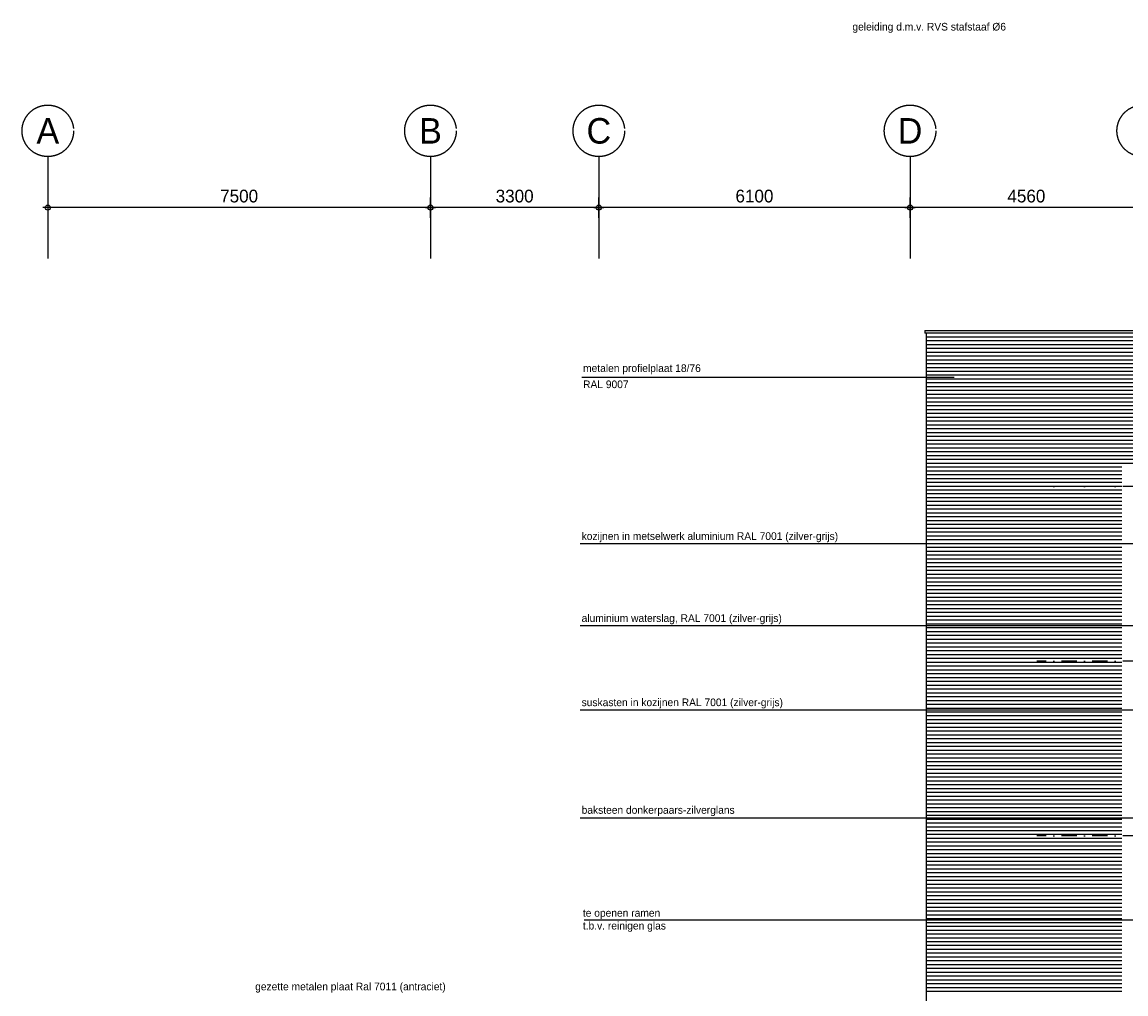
# Model space of a CAD drawing. Extents: x 0 to 140000, y 0 to 84100.
# Tile 6 of 48: x 30249 to 51884, y 21621 to 40663. Entities that reach past the tile are written whole.
import ezdxf
from ezdxf.enums import TextEntityAlignment as Align

# ---------------------------------------------------------------- set-up
doc = ezdxf.new("R2010")
doc.units = 0
doc.header["$LTSCALE"] = 100
doc.header["$MEASUREMENT"] = 0
doc.header["$PDMODE"] = 35
doc.header["$PDSIZE"] = 100
doc.linetypes.add('B0201', pattern=[50, 31.25, -6.25, 6.25, -6.25])
doc.linetypes.add('DASHDOTX2', pattern=[2, 1, -0.5, 0, -0.5])
doc.layers.get('0').update_dxf_attribs({"linetype": 'CONTINUOUS'})
doc.layers.get('DEFPOINTS').update_dxf_attribs({"linetype": 'CONTINUOUS'})
for name, color, linetype in [('AL$1A---_ALGEMEEN', 1, 'CONTINUOUS'), ('AL$7A---_STRAMIEN', 1, 'B0201'), ('AL$8A---_HULPLIJNEN', 1, 'CONTINUOUS'), ('AL21----_BUITENWAND', 2, 'CONTINUOUS'), ('AM$1A---_ALGEMEEN', 1, 'CONTINUOUS'), ('AT$1A---_ALGEMEEN', 7, 'CONTINUOUS'), ('AT$1A---_TEKST', 2, 'CONTINUOUS'), ('GOLFPLAAT', 42, 'CONTINUOUS')]:
    doc.layers.add(name, color=color, linetype=linetype)
doc.styles.add('02_100', font='B-GBP.shx', dxfattribs={"height": 250})
doc.styles.add('03_200', font='B-GBP.shx', dxfattribs={"height": 700})
doc.styles.add('B-01', font='b-gbp')
doc.dimstyles.new('1732', dxfattribs={"dimscale": 100, "dimtxt": 2.5, "dimasz": 1, "dimexe": 0.18, "dimexo": 0.0625, "dimgap": 1, "dimtad": 1, "dimdec": 0, "dimzin": 0, "dimtxsty": 'B-01', "dimblk1": 'B-TOD', "dimblk2": 'B-TOD', "dimsah": 1, "dimcen": 1, "dimse1": 1, "dimse2": 1, "dimclrt": 2, "dimazin": 3, "dimtfac": 1, "dimtdec": 1, "dimtmove": 0, "dimatfit": 3, "dimtolj": 1, "dimtzin": 0})

# ---------------------------------------------------------------- blocks, each defined once
blk = doc.blocks.new('B-TOD')
for p, q in [((-1, 0), (1, 0)), ((0, -2), (0, 2))]:
    blk.add_line(p, q)
blk.add_circle((0, 0), 0.5)
blk = doc.blocks.new('*D25')
at = {"color": 0, "linetype": 'BYBLOCK'}
blk.add_line((52113, 37027), (47753, 37027), dxfattribs=at)
at = {"layer": 'DEFPOINTS', "color": 0, "linetype": 'BYBLOCK'}
for p in [(47653, 37027), (47653, 36680), (52213, 36680)]:
    blk.add_point(p, dxfattribs=at)
at = {"color": 0, "linetype": 'BYBLOCK', "xscale": 100, "yscale": 100, "zscale": 100, "rotation": 180}
blk.add_blockref('B-TOD', (47653, 37027), dxfattribs=at)
at = {"color": 0, "linetype": 'BYBLOCK', "xscale": 100, "yscale": 100, "zscale": 100}
blk.add_blockref('B-TOD', (52213, 37027), dxfattribs=at)
at = {"color": 2, "linetype": 'BYBLOCK', "insert": (49933, 37252), "char_height": 250, "attachment_point": 5, "style": 'B-01'}
blk.add_mtext('\\A1;4560', dxfattribs=at)
blk = doc.blocks.new('*D24')
at = {"color": 0, "linetype": 'BYBLOCK'}
blk.add_line((47553, 37027), (41653, 37027), dxfattribs=at)
at = {"layer": 'DEFPOINTS', "color": 0, "linetype": 'BYBLOCK'}
for p in [(41553, 37027), (41553, 36680), (47653, 36680)]:
    blk.add_point(p, dxfattribs=at)
at = {"color": 0, "linetype": 'BYBLOCK', "xscale": 100, "yscale": 100, "zscale": 100, "rotation": 180}
blk.add_blockref('B-TOD', (41553, 37027), dxfattribs=at)
at = {"color": 0, "linetype": 'BYBLOCK', "xscale": 100, "yscale": 100, "zscale": 100}
blk.add_blockref('B-TOD', (47653, 37027), dxfattribs=at)
at = {"color": 2, "linetype": 'BYBLOCK', "insert": (44603, 37252), "char_height": 250, "attachment_point": 5, "style": 'B-01'}
blk.add_mtext('\\A1;6100', dxfattribs=at)
blk = doc.blocks.new('*D23')
at = {"color": 0, "linetype": 'BYBLOCK'}
blk.add_line((41453, 37027), (38353, 37027), dxfattribs=at)
at = {"layer": 'DEFPOINTS', "color": 0, "linetype": 'BYBLOCK'}
for p in [(38253, 37027), (38253, 36680), (41553, 36680)]:
    blk.add_point(p, dxfattribs=at)
at = {"color": 0, "linetype": 'BYBLOCK', "xscale": 100, "yscale": 100, "zscale": 100, "rotation": 180}
blk.add_blockref('B-TOD', (38253, 37027), dxfattribs=at)
at = {"color": 0, "linetype": 'BYBLOCK', "xscale": 100, "yscale": 100, "zscale": 100}
blk.add_blockref('B-TOD', (41553, 37027), dxfattribs=at)
at = {"color": 2, "linetype": 'BYBLOCK', "insert": (39903, 37252), "char_height": 250, "attachment_point": 5, "style": 'B-01'}
blk.add_mtext('\\A1;3300', dxfattribs=at)
blk = doc.blocks.new('*D22')
at = {"color": 0, "linetype": 'BYBLOCK'}
blk.add_line((38153, 37027), (30853, 37027), dxfattribs=at)
at = {"layer": 'DEFPOINTS', "color": 0, "linetype": 'BYBLOCK'}
for p in [(30753, 37027), (30753, 36680), (38253, 36680)]:
    blk.add_point(p, dxfattribs=at)
at = {"color": 0, "linetype": 'BYBLOCK', "xscale": 100, "yscale": 100, "zscale": 100, "rotation": 180}
blk.add_blockref('B-TOD', (30753, 37027), dxfattribs=at)
at = {"color": 0, "linetype": 'BYBLOCK', "xscale": 100, "yscale": 100, "zscale": 100}
blk.add_blockref('B-TOD', (38253, 37027), dxfattribs=at)
at = {"color": 2, "linetype": 'BYBLOCK', "insert": (34503, 37252), "char_height": 250, "attachment_point": 5, "style": 'B-01'}
blk.add_mtext('\\A1;7500', dxfattribs=at)

msp = doc.modelspace()

# ---------------------------------------------------------------- linework, layer by layer
at = {"layer": 'AL$1A---_ALGEMEEN'}
for p, q in [((53987.1, 28831.4), (41184.5, 28831.4)), ((53987.1, 27181.6), (41184.5, 27181.6)), ((53073.1, 25065.7), (41184.5, 25065.7))]:
    msp.add_line(p, q, dxfattribs=at)
at = {"layer": 'AL$7A---_STRAMIEN', "color": 42}
for p, q in [((30753.2, 38027.2), (30753.2, 36027.2)), ((38253.2, 38027.2), (38253.2, 36027.2)), ((41553.2, 38027.2), (41553.2, 36027.2)), ((47653.2, 38027.2), (47653.2, 36027.2))]:
    msp.add_line(p, q, dxfattribs=at)
at = {"layer": 'AL$7A---_STRAMIEN', "color": 1, "linetype": 'DASHDOTX2', "ltscale": 3}
for p, q in [((79726.4, 31560.4), (50140, 31560.4)), ((79726.4, 28140.4), (50140, 28140.4)), ((79726.4, 24720.4), (50140, 24720.4))]:
    msp.add_line(p, q, dxfattribs=at)
at = {"layer": 'AL$7A---_STRAMIEN', "color": 1}
for centre in [(30753.2, 38531.7), (38253.2, 38531.7), (41553.2, 38531.7), (47653.2, 38531.7), (52213.2, 38531.7)]:
    msp.add_circle(centre, 504.6, dxfattribs=at)
at = {"layer": 'AL$8A---_HULPLIJNEN'}
msp.add_line((39903.2, 37027.2), (34053.7, 37027.2), dxfattribs=at)
at = {"layer": 'AL21----_BUITENWAND', "color": 2}
for p, q in [((47943.1, 34620.4), (58953.2, 34620.4)), ((47943.1, 34620.4), (47943.1, 34566)), ((58953.2, 34566), (47943.1, 34566))]:
    msp.add_line(p, q, dxfattribs=at)
at = {"layer": 'AT$1A---_ALGEMEEN', "color": 1}
for p, q in [((41221, 33708.1), (48516, 33708.1)), ((41265.4, 23074.2), (54080.1, 23074.2))]:
    msp.add_line(p, q, dxfattribs=at)
at = {"layer": 'GOLFPLAAT', "color": 1}
for p, q in [((47973.1, 18466), (47973.1, 34566)), ((58923.2, 34491), (47973.1, 34491)), ((58923.2, 34416), (47973.1, 34416)), ((58923.2, 34341), (47973.1, 34341)), ((58923.2, 34266), (47973.1, 34266)), ((58923.2, 34191), (47973.1, 34191)), ((58923.2, 34116), (47973.1, 34116)), ((58923.2, 34041), (47973.1, 34041)), ((58923.2, 33966), (47973.1, 33966)), ((58923.2, 33966), (47973.1, 33966)), ((58923.2, 33891), (47973.1, 33891)), ((58923.2, 33816), (47973.1, 33816)), ((58923.2, 33741), (47973.1, 33741)), ((58923.2, 33666), (47973.1, 33666)), ((58923.2, 33591), (47973.1, 33591)), ((58923.2, 33591), (47973.1, 33591)), ((58923.2, 33516), (47973.1, 33516)), ((58923.2, 33441), (47973.1, 33441)), ((58923.2, 33366), (47973.1, 33366)), ((58923.2, 33291), (47973.1, 33291)), ((58923.2, 33216), (47973.1, 33216)), ((58923.2, 33141), (47973.1, 33141)), ((58923.2, 33066), (47973.1, 33066)), ((58923.2, 32991), (47973.1, 32991)), ((58923.2, 32916), (47973.1, 32916)), ((58923.2, 32841), (47973.1, 32841)), ((58923.2, 32766), (47973.1, 32766)), ((58923.2, 32691), (47973.1, 32691)), ((58923.2, 32616), (47973.1, 32616)), ((58923.2, 32541), (47973.1, 32541)), ((58923.2, 32466), (47973.1, 32466)), ((58923.2, 32391), (47973.1, 32391)), ((58923.2, 32316), (47973.1, 32316)), ((58923.2, 32241), (47973.1, 32241)), ((58923.2, 32166), (47973.1, 32166)), ((58923.2, 32091), (47973.1, 32091)), ((58923.2, 32091), (47973.1, 32091)), ((58923.2, 32016), (47973.1, 32016)), ((51805.1, 31941), (47973.1, 31941)), ((51805.1, 31866), (47973.1, 31866)), ((51805.1, 31791), (47973.1, 31791)), ((51805.1, 31716), (47973.1, 31716)), ((51805.1, 31641), (47973.1, 31641)), ((51805.1, 31566), (47973.1, 31566)), ((51805.1, 31491), (47973.1, 31491)), ((51805.1, 31416), (47973.1, 31416)), ((51805.1, 31341), (47973.1, 31341)), ((51805.1, 31266), (47973.1, 31266)), ((51805.1, 31191), (47973.1, 31191)), ((51805.1, 31116), (47973.1, 31116)), ((51805.1, 31041), (47973.1, 31041)), ((51805.1, 30966), (47973.1, 30966)), ((51805.1, 30891), (47973.1, 30891)), ((51805.1, 30816), (47973.1, 30816)), ((51805.1, 30741), (47973.1, 30741)), ((51805.1, 30666), (47973.1, 30666)), ((51805.1, 30591), (47973.1, 30591)), ((51805.1, 30516), (47973.1, 30516)), ((53987.1, 30438.7), (41184.5, 30438.7)), ((51805.1, 30441), (47973.1, 30441)), ((51805.1, 30366), (47973.1, 30366)), ((51805.1, 30291), (47973.1, 30291)), ((51805.1, 30216), (47973.1, 30216)), ((51805.1, 30141), (47973.1, 30141)), ((51805.1, 30066), (47973.1, 30066)), ((51805.1, 29991), (47973.1, 29991)), ((51805.1, 29916), (47973.1, 29916)), ((51805.1, 29841), (47973.1, 29841)), ((51805.1, 29766), (47973.1, 29766)), ((51805.1, 29691), (47973.1, 29691)), ((51805.1, 29616), (47973.1, 29616)), ((51805.1, 29541), (47973.1, 29541)), ((51805.1, 29466), (47973.1, 29466)), ((51805.1, 29391), (47973.1, 29391)), ((51805.1, 29316), (47973.1, 29316)), ((51805.1, 29241), (47973.1, 29241)), ((51805.1, 29166), (47973.1, 29166)), ((51805.1, 29091), (47973.1, 29091)), ((51805.1, 29016), (47973.1, 29016)), ((51805.1, 28941), (47973.1, 28941)), ((51805.1, 28866), (47973.1, 28866)), ((51805.1, 28791), (47973.1, 28791)), ((51805.1, 28716), (47973.1, 28716)), ((51805.1, 28641), (47973.1, 28641)), ((51805.1, 28566), (47973.1, 28566)), ((51805.1, 28491), (47973.1, 28491)), ((51805.1, 28416), (47973.1, 28416)), ((51805.1, 28341), (47973.1, 28341)), ((51805.1, 28266), (47973.1, 28266)), ((51805.1, 28191), (47973.1, 28191)), ((51805.1, 28116), (47973.1, 28116)), ((51805.1, 28041), (47973.1, 28041)), ((51805.1, 27966), (47973.1, 27966)), ((51805.1, 27891), (47973.1, 27891)), ((51805.1, 27816), (47973.1, 27816)), ((51805.1, 27741), (47973.1, 27741)), ((51805.1, 27666), (47973.1, 27666)), ((51805.1, 27591), (47973.1, 27591)), ((51805.1, 27516), (47973.1, 27516)), ((51805.1, 27441), (47973.1, 27441)), ((51805.1, 27366), (47973.1, 27366)), ((51805.1, 27291), (47973.1, 27291)), ((51805.1, 27216), (47973.1, 27216)), ((51805.1, 27141), (47973.1, 27141)), ((51805.1, 27066), (47973.1, 27066)), ((51805.1, 26991), (47973.1, 26991)), ((51805.1, 26916), (47973.1, 26916)), ((51805.1, 26841), (47973.1, 26841)), ((51805.1, 26766), (47973.1, 26766)), ((51805.1, 26691), (47973.1, 26691)), ((51805.1, 26616), (47973.1, 26616)), ((51805.1, 26541), (47973.1, 26541)), ((51805.1, 26466), (47973.1, 26466)), ((51805.1, 26391), (47973.1, 26391)), ((51805.1, 26316), (47973.1, 26316)), ((51805.1, 26241), (47973.1, 26241)), ((51805.1, 26166), (47973.1, 26166)), ((51805.1, 26091), (47973.1, 26091)), ((51805.1, 26016), (47973.1, 26016)), ((51805.1, 25941), (47973.1, 25941)), ((51805.1, 25866), (47973.1, 25866)), ((51805.1, 25791), (47973.1, 25791)), ((51805.1, 25716), (47973.1, 25716)), ((51805.1, 25641), (47973.1, 25641)), ((51805.1, 25566), (47973.1, 25566)), ((51805.1, 25491), (47973.1, 25491)), ((51805.1, 25416), (47973.1, 25416)), ((51805.1, 25341), (47973.1, 25341)), ((51805.1, 25266), (47973.1, 25266)), ((51805.1, 25191), (47973.1, 25191)), ((51805.1, 25116), (47973.1, 25116)), ((51805.1, 25041), (47973.1, 25041)), ((51805.1, 24966), (47973.1, 24966)), ((51805.1, 24891), (47973.1, 24891)), ((51805.1, 24816), (47973.1, 24816)), ((51805.1, 24741), (47973.1, 24741)), ((51805.1, 24666), (47973.1, 24666)), ((51805.1, 24591), (47973.1, 24591)), ((51805.1, 24516), (47973.1, 24516)), ((51805.1, 24441), (47973.1, 24441)), ((51805.1, 24366), (47973.1, 24366)), ((51805.1, 24291), (47973.1, 24291)), ((51805.1, 24216), (47973.1, 24216)), ((51805.1, 24141), (47973.1, 24141)), ((51805.1, 24066), (47973.1, 24066)), ((51805.1, 23991), (47973.1, 23991)), ((51805.1, 23916), (47973.1, 23916)), ((51805.1, 23841), (47973.1, 23841)), ((51805.1, 23766), (47973.1, 23766)), ((51805.1, 23691), (47973.1, 23691)), ((51805.1, 23616), (47973.1, 23616)), ((51805.1, 23541), (47973.1, 23541)), ((51805.1, 23466), (47973.1, 23466)), ((51805.1, 23391), (47973.1, 23391)), ((51805.1, 23316), (47973.1, 23316)), ((51805.1, 23241), (47973.1, 23241)), ((51805.1, 23166), (47973.1, 23166)), ((51805.1, 23091), (47973.1, 23091)), ((51805.1, 23016), (47973.1, 23016)), ((51805.1, 22941), (47973.1, 22941)), ((51805.1, 22866), (47973.1, 22866)), ((51805.1, 22791), (47973.1, 22791)), ((51805.1, 22716), (47973.1, 22716)), ((51805.1, 22641), (47973.1, 22641)), ((51805.1, 22566), (47973.1, 22566)), ((51805.1, 22491), (47973.1, 22491)), ((51805.1, 22416), (47973.1, 22416)), ((51805.1, 22341), (47973.1, 22341)), ((51805.1, 22266), (47973.1, 22266)), ((51805.1, 22191), (47973.1, 22191)), ((51805.1, 22116), (47973.1, 22116)), ((51805.1, 22041), (47973.1, 22041)), ((51805.1, 21966), (47973.1, 21966)), ((51805.1, 21891), (47973.1, 21891)), ((51805.1, 21816), (47973.1, 21816)), ((51805.1, 21741), (47973.1, 21741)), ((51805.1, 21666), (47973.1, 21666))]:
    msp.add_line(p, q, dxfattribs=at)

# ---------------------------------------------------------------- texts
at = {"layer": 'AT$1A---_ALGEMEEN', "color": 2, "style": '02_100'}
for s, p in [('geleiding d.m.v. RVS stafstaaf %%c6', (46523.2, 40497)), ('metalen profielplaat 18/76', (41244.3, 33806.4)), ('RAL 9007', (41244.3, 33490.4)), ('kozijnen in metselwerk aluminium RAL 7001 (zilver-grijs)', (41215.8, 30516)), ('aluminium waterslag, RAL 7001 (zilver-grijs)', (41215.8, 28908.7)), ('suskasten in kozijnen RAL 7001 (zilver-grijs)', (41215.8, 27258.9)), ('baksteen donkerpaars-zilverglans', (41215.8, 25150)), ('te openen ramen', (41240, 23133.1)), ('t.b.v. reinigen glas', (41240, 22882.5)), ('gezette metalen plaat Ral 7011 (antraciet)', (34816.8, 21691))]:
    msp.add_text(s, height=150, dxfattribs=at).set_placement(p)
at = {"layer": 'AT$1A---_TEKST', "color": 3, "style": '03_200'}
for s, p in [('A', (30753.2, 38531.7)), ('B', (38253.2, 38531.7)), ('C', (41553.2, 38531.7)), ('D', (47653.2, 38531.7))]:
    msp.add_text(s, height=500, dxfattribs=at).set_placement(p, align=Align.MIDDLE)

# ---------------------------------------------------------------- dimensions: what is measured, and where the dimension line sits
at = {"layer": 'AM$1A---_ALGEMEEN'}
for base, p1, p2, picture, middle in [((30753.2, 37027.2), (38253.2, 36680.3), (30753.2, 36680.3), '*D22', (34503.2, 37252.2)), ((38253.2, 37027.2), (41553.2, 36680.3), (38253.2, 36680.3), '*D23', (39903.2, 37252.2)), ((41553.2, 37027.2), (47653.2, 36680.3), (41553.2, 36680.3), '*D24', (44603.2, 37252.2)), ((47653.2, 37027.2), (52213.2, 36680.3), (47653.2, 36680.3), '*D25', (49933.2, 37252.2))]:
    dim = msp.add_linear_dim(base=base, p1=p1, p2=p2, dimstyle='1732', dxfattribs=at)
    dim.commit()
    dim.dimension.update_dxf_attribs({"geometry": picture, "text_midpoint": middle})

doc.saveas('drawing.dxf')
